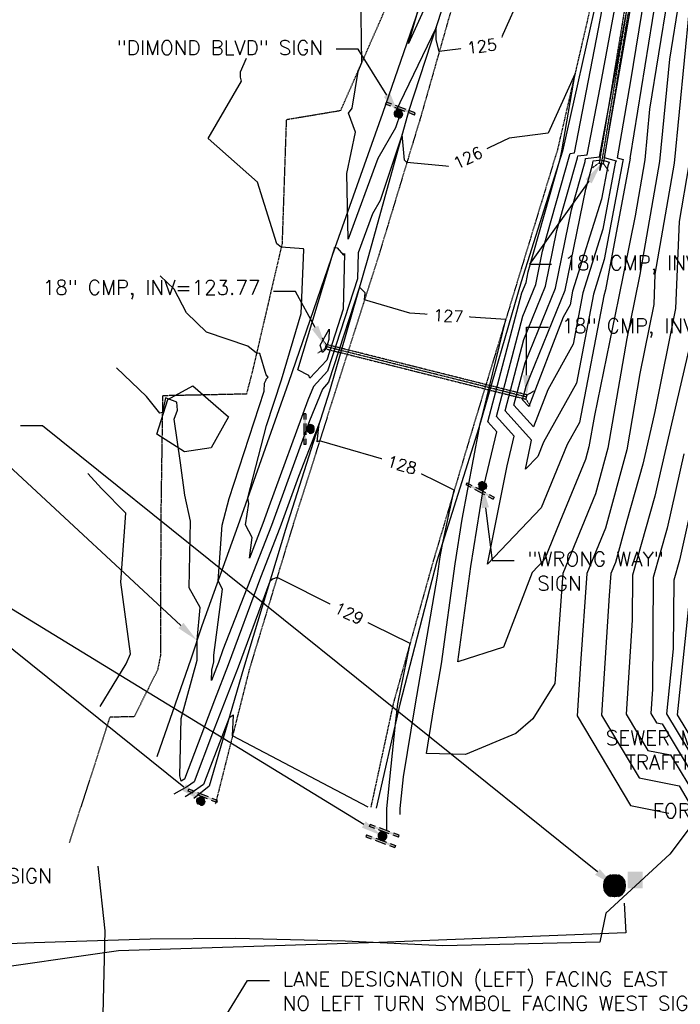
# Model space of a CAD drawing. Header units: feet. Extents: x 351431 to 355879, y 310968 to 329728.
# Tile 18 of 254: x 353115 to 353341, y 313787 to 314124. Entities that reach past the tile are written whole.
import ezdxf

# ---------------------------------------------------------------- set-up
doc = ezdxf.new("R2010")
doc.units = ezdxf.units.FT
doc.header["$MEASUREMENT"] = 0
doc.linetypes.add('D10', pattern=[0.15, 0.1, -0.05])
doc.linetypes.add('D25', pattern=[0.375, 0.25, -0.125])
for name, color, linetype in [('ELIF', 153, 'LINKFENCE'), ('ELTCH-EG2', 253, 'Continuous'), ('ELTCN-EG2', 251, 'Continuous'), ('ELTT', 3, 'Continuous'), ('ELUDC', 153, 'D10'), ('ELUG', 153, 'EGASRT'), ('ELUTU', 153, 'UT'), ('ELYSP', 1, 'D25'), ('ELYSS', 2, 'Continuous'), ('ESFS', 153, 'Continuous'), ('ESMask', 155, 'Continuous'), ('ESUD', 5, 'Continuous'), ('ESUD-CMP', 13, 'D10'), ('ETFS', 6, 'Continuous'), ('ETIF', 4, 'Continuous'), ('ETIS', 2, 'Continuous'), ('ETTC', 252, 'Continuous'), ('ETUD', 4, 'Continuous'), ('ETUS', 2, 'Continuous')]:
    doc.layers.add(name, color=color, linetype=linetype)
doc.styles.add('ANNO-TOPO', font='simplex.shx')
doc.styles.add('L80', font='simplex', dxfattribs={"height": 4})
doc.styles.add('ROMANSM', font='romansm.shx')
doc.linetypes.add('EGASRT', pattern='A,0.15,-0.07,0.15,-0.04,["G",ROMANSM,S=0.08,R=0,X=-0.005,Y=-0.04],-0.12,0.15,-0.07,0.15,-0.04,[")",ROMANSM,S=0.08,R=0,X=-0.09,Y=-0.04],-0.075', length=1.015)
doc.linetypes.add('LINKFENCE', pattern='A,0.25,-0.08,0.25,-0.08,["X",ROMANSM,S=0.08,R=0,X=-0.004,Y=-0.04],-0.12', length=0.78)
doc.linetypes.add('UT', pattern='A,0.25,-0.07,0.07,-0.07,0.07,-0.07,0.25,-0.08,["UT",ROMANSM,S=0.08,R=0,X=-0.04,Y=-0.04],-0.15', length=1.08)

# ---------------------------------------------------------------- blocks, each defined once
blk = doc.blocks.new('ESUDFI')
for p, q in [((-0.0246, 0.0125), (-0.012, 0.0252)), ((-0.0118, -0.0119), (0.0118, 0.0119)), ((0.0005, 0.0379), (0.0133, 0.0508)), ((0.0236, 0.0239), (0.0369, 0.0373)), ((0.0379, 0.001), (0.0506, 0.0139)), ((-0.0506, -0.0139), (-0.0371, -0.0002)), ((-0.0369, -0.0373), (-0.0236, -0.0239)), ((-0.0133, -0.0508), (0.0002, -0.0371)), ((0.0128, -0.0244), (0.0253, -0.0117))]:
    blk.add_line(p, q)
for radius, start, end in [(0.0787, 110, 160), (0.0787, 20, 70), (0.0525, 152.80552, 297.89031), (0.0525, 332.80552, 117.89031), (0.0787, 200, 250), (0.0787, 290, 340)]:
    blk.add_arc((0, 0), radius, start, end)
at = {"layer": 'ESMask', "const_width": 0.0787}
blk.add_lwpolyline([(-0.0394, 0, 1), (0.0394, 0, 1)], format="xyb", close=True, dxfattribs=at)
at = {"layer": 'ESMask', "color": 155}
blk.add_solid([(0.0906, -0.0176), (0.0906, 0.0964), (0.1931, -0.0176), (0.1931, 0.0964)], dxfattribs=at)
blk = doc.blocks.new('ESIPUBSIGN')
at = {"layer": 'ESMask'}
h = blk.add_hatch(color=256, dxfattribs=at)
edge = h.paths.add_edge_path()
edge.add_arc((0, 0), 0.03, 90, 450)
for p, q in [((-0.03, 0.1047), (-0.0447, 0.1047)), ((-0.0447, 0.1047), (-0.0447, 0.066)), ((-0.03, 0.1047), (-0.03, 0.066)), ((-0.0447, 0.0381), (-0.0447, -0.0393)), ((-0.03, 0.0381), (-0.03, -0.0393)), ((-0.0447, -0.0672), (-0.0447, -0.1059)), ((-0.03, -0.0672), (-0.03, -0.1059)), ((-0.03, -0.1059), (-0.0447, -0.1059))]:
    blk.add_line(p, q)
for start, end in [(144.23142, 216.35632), (17.97024, 107.04945), (253.53828, 340.78828)]:
    blk.add_arc((0, 0), 0.03, start, end)
blk.add_solid([(-0.0447, -0.1059), (-0.03, -0.1059), (-0.0447, 0.1047), (-0.03, 0.1047)], dxfattribs=at)

msp = doc.modelspace()

# ---------------------------------------------------------------- linework, layer by layer
at = {"layer": 'ELIF', "flags": 128}
msp.add_lwpolyline([(353282.2, 314229.22), (353268.87, 314176.04), (353255.97, 314140.25), (353239.24, 314091.93), (353223, 314045.89), (353207.13, 313999.68), (353189.7, 313950.5), (353177.38, 313916.25), (353173.58, 313904.78), (353161.97, 313871.37)], dxfattribs=at)
at = {"layer": 'ELTCH-EG2', "flags": 128}
for points, elevation in [([(353259.13, 314140.13), (353248.17, 314115.9), (353252.66, 314131.27)], 124), ([(353328.87, 314131.92), (353324.28, 314103.1), (353319.67, 314076.73), (353321.7, 314076.14), (353321.56, 314075.69), (353315.25, 314041.84), (353311.51, 314029.93), (353305.71, 313999.43), (353294.46, 313979.25), (353292.45, 313974.35), (353288.31, 313970), (353289.82, 313977.61), (353290.37, 313979.91), (353281.32, 313989.96), (353287.75, 314014.41), (353295.18, 314032.65), (353299.06, 314051.78), (353306.08, 314076.66), (353306.16, 314077.36), (353309.38, 314077.69), (353313.82, 314100.79), (353319.67, 314132.36)], 124), ([(353324.38, 314129.07), (353315.27, 314076.86), (353319.29, 314075.7), (353319.01, 314074.82), (353314.79, 314052.2), (353307.97, 314030.45), (353304.62, 314012.85), (353295.88, 313997.17), (353290.99, 313984.44), (353284.29, 313991.87), (353288.11, 314006.43), (353298.55, 314032.01), (353303.98, 314058.84), (353308.67, 314075.46), (353308.79, 314076.52), (353313.64, 314077.01), (353314.35, 314080.67), (353323.89, 314132.2)], 123), ([(353340.86, 314131.24), (353337.57, 314110.55), (353334.16, 314075.44), (353327.47, 314036.67), (353325.66, 314027.62), (353323.01, 314014.73), (353316.49, 313977.16), (353312.22, 313961.48), (353301.08, 313934.19), (353298.37, 313896.53), (353290.84, 313884.4), (353284.96, 313879.31), (353267.75, 313872.18), (353254.33, 313872.54), (353256.88, 313888.11), (353259.5, 313903.27), (353264.18, 313937.47), (353266.63, 313952.79), (353272.38, 313983.69), (353272.49, 313984.16), (353272.42, 313984.24), (353272.99, 313986.41), (353273.72, 313989.45), (353281.51, 314021.26), (353248.61, 314023.39), (353233.13, 314027.99), (353233.36, 314030.43), (353231.36, 314032.31), (353220.83, 313999.77), (353218.68, 313997.45), (353214.32, 313986.58), (353210.49, 313976.09), (353201.22, 313950.62), (353184.64, 313908), (353183.06, 313903.74), (353182.39, 313902), (353180.69, 313897.51), (353180.77, 313901.12), (353181.56, 313903.97), (353181.53, 313906.23), (353184.52, 313928.79), (353182.95, 313931.73), (353184.32, 313950.72), (353186.72, 313959.94), (353198.7, 313996.7), (353198.92, 313999.4), (353199.46, 314000.55), (353199.49, 314000.86), (353200.08, 314001.56), (353199.46, 314002.28), (353197.27, 314009.67), (353196.15, 314009.74), (353193.12, 314012.13), (353178.99, 314016.88), (353172.2, 314023.6), (353167.93, 314031.64), (353163.15, 314036.2)], 127), ([(353336.87, 314131.47), (353330.8, 314093.39), (353329.11, 314076.02), (353325.8, 314056.84), (353320.16, 314028.56), (353311.86, 313988.32), (353310.02, 313977.68), (353308.81, 313973.24), (353300.09, 313951.9), (353294.77, 313938.96), (353290.58, 313934.56), (353280.78, 313909), (353265.07, 313903.92), (353269.55, 313936.63), (353273.64, 313962.24), (353274.11, 313964.64), (353278.45, 313982.74), (353275.38, 313986.15), (353287.01, 314030.37), (353288.46, 314033.92), (353289.21, 314037.65), (353300.15, 314076.4), (353300.73, 314079.09), (353305.26, 314105.66), (353296.05, 314085.18), (353282.65, 314083.45), (353262.26, 314073.75), (353247.65, 314075.14), (353246.82, 314075.94), (353246.06, 314084.73), (353238.48, 314062.04), (353235.88, 314057.51), (353230.97, 314044.18), (353230.74, 314035.21), (353220.5, 314003.55), (353215.64, 313998.32), (353213.76, 313993.64), (353200.38, 313957.04), (353198.33, 313951.39), (353193.68, 313939.45), (353194.62, 313946.55), (353192.32, 313950.87), (353193.47, 313958.23), (353193.12, 313960.16), (353199.56, 313984.95), (353204.65, 314000.56), (353211.48, 314023.29), (353212.32, 314045.1), (353212.19, 314045.54), (353204.59, 314046.05), (353203.09, 314047.24), (353196.5, 314068.36), (353179.51, 314083.34)], 126), ([(353344.34, 314127.7), (353339.21, 314074.86), (353332.63, 314036.76), (353332.19, 314026.42), (353327.49, 314002.71), (353322.97, 313976.65), (353315.63, 313949.71), (353309.29, 313934.17), (353307.07, 313903.31), (353305.93, 313885.36), (353324.21, 313854.65), (353337.41, 313852.02)], 128), ([(353179.51, 314083.34), (353191, 314102.99), (353190.62, 314104.34), (353190.59, 314106.23), (353192.7, 314110.86)], 126), ([(353311.42, 314075.68), (353314.37, 314075.98), (353316.88, 314075.25), (353316.46, 314073.94), (353314.34, 314062.57), (353304.42, 314030.96), (353303.53, 314026.27), (353301.2, 314022.1), (353289.4, 313991.4), (353287.25, 313993.78), (353288.48, 313998.45), (353301.91, 314031.38), (353308.9, 314065.91), (353311.26, 314074.26), (353311.42, 314075.68)], 122), ([(353314.06, 314074.84), (353314.28, 314074.86), (353314.47, 314074.81), (353313.9, 314073.06), (353313.88, 314072.93), (353313.69, 314072.34), (353313.82, 314072.97), (353313.85, 314073.06), (353314.06, 314074.84)], 121), ([(353344.26, 314074.28), (353340.91, 314054.88), (353339.63, 314025), (353332.63, 313989.73), (353329.46, 313976.14), (353328.45, 313971.65), (353322.93, 313952.22), (353319.05, 313937.94), (353317.5, 313934.16), (353316.96, 313926.64), (353314.36, 313885.65), (353327.17, 313864.11), (353340.86, 313861.39), (353345.19, 313854.19)], 129), ([(353220.98, 314017.92), (353220.89, 314014.37), (353219.84, 314011.13), (353218.77, 314009.97), (353217.97, 314012.52), (353220.98, 314017.92)], 124), ([(353245.37, 313851.61), (353245.37, 313853.59), (353246.46, 313864.49), (353250.45, 313888.83), (353258.13, 313933.32), (353258.81, 313938.31), (353259.17, 313940.55), (353260.05, 313945.27), (353261.74, 313953.3), (353263.89, 313962.82), (353246.84, 313971.17), (353217.75, 313979.64), (353216.9, 313979.37), (353217.57, 313985.66), (353210.52, 313967.46), (353204.12, 313949.85), (353197.49, 313932.83), (353186.43, 313902.93), (353181.72, 313890.74), (353171.5, 313863.7), (353171.26, 313863.53), (353170.26, 313862.96), (353169.9, 313864.81), (353170.29, 313884.54), (353175.85, 313904.55), (353175.77, 313911.38), (353176.84, 313922.54), (353173, 313929.29), (353173.51, 313952.1), (353171.6, 313961), (353170.06, 313972.15), (353167.87, 313987.08), (353169.06, 313990.16), (353168.87, 313992.97), (353164.97, 313994.41), (353163.87, 313989.41), (353163.05, 313989.2), (353158.39, 313994.89), (353148.11, 314004.7)], 128), ([(353342.53, 313975.19), (353336.81, 313949.76), (353331.98, 313932.78), (353331.74, 313894.54), (353331.21, 313886.22), (353333.11, 313883.03), (353335.13, 313882.62), (353349.18, 313859.28)], 131), ([(353142.61, 313888.6), (353151.44, 313903.24), (353153.01, 313906.63), (353149.63, 313931.26), (353151.36, 313954.94), (353142.97, 313963.37), (353138.3, 313968.54)], 129), ([(353346.88, 313965.04), (353340.98, 313938.82), (353339.03, 313931.96), (353338.88, 313908.42), (353336.56, 313886.11), (353351.17, 313861.83)], 132), ([(353240.81, 313846.09), (353240.8, 313853.66), (353243.7, 313882.69), (353244.49, 313889.48), (353248.74, 313910.24), (353223.46, 313922.69), (353203.17, 313932.83), (353201.62, 313932.21), (353200.64, 313931.43), (353189.79, 313902.11), (353181.05, 313879.47), (353174.74, 313862.77), (353172.48, 313861.2), (353167.83, 313858.53)], 129), ([(353344.82, 313929.42), (353340.28, 313885.8), (353353.17, 313864.37)], 133)]:
    msp.add_lwpolyline(points, dxfattribs=dict(at, elevation=elevation))
at = {"layer": 'ELTCN-EG2', "flags": 128}
for points, elevation in [([(353288.06, 314135.9), (353278.97, 314115.7), (353258.73, 314113.09), (353257.69, 314117.11), (353257.64, 314121.41), (353243.61, 314092.22), (353245.41, 314091.96), (353243.76, 314087.02), (353237.74, 314076.5), (353227.52, 314048.8), (353227.12, 314071.37), (353230.01, 314085.5), (353227.6, 314092), (353228.93, 314093.76), (353230.95, 314106.26), (353232.16, 314109.43), (353231.82, 314133.29)], 125), ([(353332.87, 314131.7), (353324.17, 314077.14), (353324.07, 314076.59), (353324.12, 314076.58), (353324.11, 314076.57), (353315.7, 314031.47), (353315.06, 314029.42), (353306.8, 313986.01), (353302.56, 313978.4), (353293.61, 313956.66), (353275.28, 313937.37), (353281.97, 313971.12), (353284.41, 313981.33), (353278.35, 313988.06), (353287.38, 314022.39), (353291.82, 314033.29), (353294.13, 314044.71), (353303.49, 314077.86), (353303.53, 314078.2), (353305.11, 314078.36), (353313.29, 314120.91), (353315.44, 314132.53)], 125), ([(353223.75, 314045.81), (353225.96, 314043.3), (353226.3, 314043.9), (353225.82, 314024.79), (353220.17, 314007.34), (353214.4, 314001.12), (353214.1, 314002.05), (353210.27, 314003.97), (353222.41, 314044.16), (353222.82, 314045.54), (353222.83, 314045.91), (353223.75, 314045.81)], 125), ([(353346.52, 314020.84), (353336, 313975.67), (353332.63, 313960.7), (353324.93, 313933.6), (353324.83, 313918.15), (353322.78, 313885.93), (353330.14, 313873.57), (353338, 313872), (353347.18, 313856.73)], 130), ([(353234.38, 313854.06), (353187.92, 313878.56), (353188.29, 313885.65), (353186.76, 313884.75), (353180.38, 313868.2), (353177.97, 313861.84), (353173.71, 313858.87), (353171.66, 313857.68)], 130)]:
    msp.add_lwpolyline(points, dxfattribs=dict(at, elevation=elevation))
at = {"layer": 'ELTT', "flags": 128}
msp.add_lwpolyline([(353180.6, 313977.27), (353171.41, 313975.87), (353161.96, 313981.99), (353165.74, 313993.87), (353174.28, 313998.48), (353186.49, 313987.94)], close=True, dxfattribs=at)
at = {"layer": 'ELUDC', "flags": 128}
for points in [[(353339.69, 314229.23), (353314.27, 314074.77)], [(353288.66, 313994.68), (353219.77, 314011.99)]]:
    msp.add_lwpolyline(points, dxfattribs=at)
at = {"layer": 'ELUG', "flags": 128}
for points in [[(354053.78, 315685.19), (354055.38, 315594.23), (354056.27, 315500.89), (354054.38, 315407.16), (354054.88, 315320.1), (354054.2, 315285.22), (354054.16, 315198.46), (354058.24, 315105.49), (354058.8, 315041.71), (354061.42, 314990.47), (354059.85, 314919.6), (354059.21, 314873.77), (354060.42, 314790.25), (354058.67, 314715.22), (354054.69, 314696.64), (354055.71, 314677.32), (354058.17, 314666.86), (354059.84, 314603.77), (354059.05, 314568.22), (354057.94, 314476.85), (354059.65, 314423.8), (354059.52, 314393.8), (354061.18, 314338.45), (354061.18, 314278.58), (354062.31, 314229.58), (354063.85, 314219.36), (354064.5, 314194.26), (354066.28, 314182.09), (354065.71, 314150.34), (354066.26, 314079.6), (354067.85, 314021.63), (354068.37, 314003.8), (354068.71, 313970.18), (354068.64, 313914.56), (354068.19, 313897.18), (354067.4, 313872.05), (354066.17, 313828.31), (354067.47, 313822.37), (354067.38, 313818.53), (354067.19, 313810.33), (354067.45, 313797.02), (354015.9, 313794.77), (353952.02, 313794.93), (353912.02, 313796.07), (353858.93, 313799.6), (353779.87, 313804.11), (353759.22, 313807.16), (353752.53, 313809.54), (353710.45, 313813.44), (353676.23, 313816.05), (353661.5, 313817.56), (353619.44, 313822.32), (353582.71, 313826.2), (353556.79, 313833.06), (353535.46, 313853.33), (353517.69, 313874.48), (353486.4, 313899.33), (353486.15, 313974.11), (353444.44, 313973.57), (353427.53, 313974.34), (353391.57, 313973.6), (353383.77, 313973.87), (353369.76, 313970.49), (353355.51, 313957.08), (353371.4, 313951.77), (353370.13, 313922.7), (353369.24, 313890.48), (353355.73, 313861.93), (353337.77, 313837.98), (353315.8, 313817.71), (353313.71, 313807.82), (353259.94, 313806.61), (353226.44, 313808.15), (353189.1, 313809.12), (353159.74, 313808.81), (353119.91, 313807.6), (353038.14, 313804.38), (352984.33, 313801.98), (352941.06, 313802.64), (352858.55, 313801.41), (352833.18, 313801.36), (352822.12, 313800.71), (352815.98, 313819.15), (352815.61, 313846.41), (352815.26, 313902.69)], [(353322.08, 313821.17), (353322.63, 313810.98), (353237.99, 313807.73), (353148.81, 313804.85), (353099.33, 313797.78), (353052.07, 313788.03), (352990.67, 313792.55), (352923.67, 313799.49), (352844.71, 313800.17), (352815.66, 313800.88), (352816.58, 313819.06), (352812.6, 313874.88), (352813.06, 313921.46), (352812.78, 313964.98), (352812.72, 314020.96), (352812.97, 314056.43), (352812.79, 314067.63)]]:
    msp.add_lwpolyline(points, dxfattribs=at)
at = {"layer": 'ELUTU', "flags": 128}
msp.add_lwpolyline([(353141.72, 313833.83), (353144.22, 313811.67), (353141.7, 313706.8)], dxfattribs=at)
at = {"layer": 'ELYSP', "flags": 128}
for points in [[(353245.43, 314513.76), (353280.49, 314513.31), (353281.01, 314551.44), (353275.96, 314561.99), (353277.21, 314568.6), (353286.42, 314568.78), (353294.01, 314566.78), (353298.79, 314563.27), (353303.74, 314557.89), (353303.91, 314541.56), (353305.41, 314489.62), (353304.93, 314443.35), (353304.51, 314392.4), (353302.69, 314340.52), (353298.69, 314290.69), (353294.34, 314236.85), (353279.53, 314188.56), (353266.04, 314138.81), (353252.36, 314090.67), (353237.79, 314042.59), (353223.03, 313996.35), (353208.02, 313948.89), (353193.68, 313901.43), (353181.99, 313855.05)], [(353363.57, 314543.33), (353357.24, 314491.62), (353351.14, 314440.93), (353345.98, 314393.17), (353341.03, 314341.85), (353334.85, 314289.46), (353326.32, 314237.87), (353318.12, 314184.18), (353311.53, 314132.81), (353299.22, 314079.5), (353285.42, 314034.12), (353270.39, 313984.7), (353256.67, 313938.55), (353242.96, 313889.62), (353235.27, 313854.04)], [(353241.42, 314414.96), (353276.78, 314413.63), (353276.28, 314390.35), (353273.79, 314342.11), (353271.8, 314293.2), (353268.63, 314241.14), (353260.77, 314190.59), (353247.04, 314143.28), (353224.86, 314092.83), (353206.31, 314089.71), (353204.87, 314047.25), (353194.7, 314003.5), (353192.67, 313995.71), (353163.95, 313995.12), (353163.34, 313953.64), (353163.19, 313905.92), (353162.2, 313901.07), (353154.2, 313885.08), (353145.84, 313884.96), (353139.33, 313864.64), (353131.95, 313841.86)]]:
    msp.add_lwpolyline(points, dxfattribs=at)
at = {"layer": 'ELYSS', "flags": 128}
for points in [[(353292.31, 314565.59), (353297.83, 314562.11), (353300.05, 314555.25), (353300.77, 314542.1), (353301.17, 314489.66), (353296.22, 314444.64), (353300.34, 314392.55), (353302.02, 314382.03), (353300.05, 314370.23), (353298.7, 314340.51), (353294.24, 314291.47), (353287.8, 314237.69), (353276.77, 314189.38), (353263.54, 314139.52), (353248.23, 314092.53), (353234.48, 314043.1), (353221.09, 313996.75), (353206.04, 313949.34), (353191.66, 313901.66), (353179.96, 313861.27), (353174.68, 313857.02)], [(353359.77, 314490.79), (353354.54, 314440.7), (353349.26, 314393.05), (353343.81, 314341.93), (353338.3, 314289.61), (353330.62, 314238.31), (353322.31, 314184.65), (353312.98, 314132.62), (353300.97, 314079.02), (353286.83, 314034.23), (353272.34, 313984.19), (353257.89, 313938.45), (353245.24, 313889.41), (353237.06, 313853.71)]]:
    msp.add_lwpolyline(points, dxfattribs=at)
at = {"layer": 'ESUD-CMP'}
for p, q in [((353313.53, 314074.89), (353311.23, 314073.25)), ((353315.01, 314074.65), (353316.66, 314072.35)), ((353219.95, 314012.72), (353218.5, 314015.15)), ((353217.16, 314009.81), (353219.59, 314011.27)), ((353288.84, 313995.41), (353291.26, 313996.86)), ((353288.47, 313993.96), (353289.92, 313991.53))]:
    msp.add_line(p, q, dxfattribs=at)
at = {"layer": 'ESUD-CMP', "flags": 128}
for points in [[(353315.01, 314074.65), (353340.43, 314229.11), (353338.95, 314229.36), (353313.53, 314074.89)], [(353219.59, 314011.27), (353288.47, 313993.96), (353288.84, 313995.41), (353219.95, 314012.72)]]:
    msp.add_lwpolyline(points, close=True, dxfattribs=at)
at = {"layer": 'ETFS', "linetype": 'ByBlock', "lineweight": -2}
for p, q in [((353230.96, 314114), (353223.46, 314114)), ((353276.89, 313938.68), (353284.39, 313938.68)), ((353193.06, 313794.69), (353200.56, 313794.69))]:
    msp.add_line(p, q, dxfattribs=at)
for points in [[(353240.81, 314098.2), (353230.96, 314114)], [(353274.53, 313956.74), (353276.89, 313938.68)], [(353232.88, 313848.16), (353082.15, 313940.41)], [(353171.22, 313860.94), (353089.53, 313926.51)], [(353178.23, 313770.41), (353193.06, 313794.69)]]:
    msp.add_lwpolyline(points, dxfattribs=at)
at = {"layer": 'ETFS'}
for points in [[(353241.87, 314098.86), (353244.78, 314091.84), (353239.75, 314097.54)], [(353273.29, 313956.58), (353273.56, 313964.18), (353275.77, 313956.91)], [(353172, 313861.92), (353177.06, 313856.25), (353170.43, 313859.97)], [(353233.54, 313849.22), (353239.28, 313844.24), (353232.23, 313847.09)]]:
    msp.add_solid(points, dxfattribs=at)
at = {"layer": 'ETIF', "linetype": 'ByBlock', "lineweight": -2}
msp.add_lwpolyline([(353170.24, 313916.37), (353111.22, 313971.2)], dxfattribs=at)
at = {"layer": 'ETIF'}
msp.add_solid([(353171.09, 313917.29), (353175.73, 313911.26), (353169.39, 313915.45)], dxfattribs=at)
at = {"layer": 'ETUD', "linetype": 'ByBlock', "lineweight": -2}
for p, q in [((353289.64, 314040.24), (353297.14, 314040.24)), ((353209.47, 314030.84), (353201.97, 314030.84)), ((353288.67, 314018.64), (353296.17, 314018.64)), ((353122.82, 313984.81), (353115.32, 313984.81))]:
    msp.add_line(p, q, dxfattribs=at)
for points in [[(353309.92, 314068.67), (353289.64, 314040.24)], [(353216.17, 314018.57), (353209.47, 314030.84)], [(353288.66, 314002.18), (353288.67, 314018.64)], [(353312.91, 313831.88), (353122.82, 313984.81)]]:
    msp.add_lwpolyline(points, dxfattribs=at)
at = {"layer": 'ETUD'}
for points in [[(353308.9, 314069.39), (353314.27, 314074.77), (353310.93, 314067.94)], [(353217.27, 314019.17), (353219.77, 314011.99), (353215.08, 314017.97)], [(353289.91, 314002.18), (353288.66, 313994.68), (353287.41, 314002.18)], [(353313.69, 313832.86), (353318.75, 313827.18), (353312.12, 313830.91)]]:
    msp.add_solid(points, dxfattribs=at)

# ---------------------------------------------------------------- block references
at = {"layer": 'ESFS'}
for p, xscale, yscale, zscale, rotation in [((353244.78, 314091.84), 49.9999999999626, 49.9999999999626, 49.9999999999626, 249.1412241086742), ((353273.56, 313964.18), 49.99999999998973, 49.99999999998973, 49.99999999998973, 61.87561978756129), ((353177.06, 313856.25), 49.99999999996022, 49.99999999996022, 49.99999999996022, 248.5238546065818), ((353239.28, 313844.24), 49.99999999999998, 49.99999999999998, 49.99999999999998, 249.9120190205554), ((353239.28, 313844.24), 49.99999999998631, 49.99999999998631, 49.99999999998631, 69.91201902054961)]:
    msp.add_blockref('ESIPUBSIGN', p, dxfattribs=dict(at, xscale=xscale, yscale=yscale, zscale=zscale, rotation=rotation))
at = {"layer": 'ESFS', "xscale": 50, "yscale": 50, "zscale": 50}
msp.add_blockref('ESIPUBSIGN', (353214.55, 313983.74), dxfattribs=at)
at = {"layer": 'ESUD', "xscale": 50, "yscale": 50, "zscale": 50}
msp.add_blockref('ESUDFI', (353318.75, 313827.18), dxfattribs=at)

# ---------------------------------------------------------------- texts
at = {"layer": 'ETFS', "char_height": 5, "style": 'ANNO-TOPO'}
for s, insert, width, attachment_point in [('"DIMOND BLVD" SIGN', (353218.96, 314116.95), 79.1882, 3), ('"WRONG WAY"\\P SIGN', (353288.89, 313941.68), 64.0279, 1)]:
    msp.add_mtext(s, dxfattribs=dict(at, insert=insert, width=width, attachment_point=attachment_point))
at = {"layer": 'ETFS', "insert": (353205.06, 313797.69), "char_height": 5, "attachment_point": 1, "style": 'ANNO-TOPO'}
msp.add_mtext('LANE DESIGNATION (LEFT) FACING EAST\\PNO LEFT TURN SYMBOL FACING WEST SIGNS', dxfattribs=at)
at = {"layer": 'ETIS', "insert": (353062.6, 313833.04), "char_height": 5, "attachment_point": 1, "style": 'ANNO-TOPO'}
msp.add_mtext('"MAC STORE" SIGN', dxfattribs=at)
at = {"layer": 'ETUD', "char_height": 5, "style": 'ANNO-TOPO'}
for s, insert, attachment_point in [('18" CMP, INV=120.92', (353301.64, 314043.21), 1), ('18" CMP, INV=123.77', (353197.47, 314034.77), 3), ('18" CMP, INV=121.53', (353300.67, 314021.62), 1)]:
    msp.add_mtext(s, dxfattribs=dict(at, insert=insert, attachment_point=attachment_point))
at = {"layer": 'ETUS', "insert": (353418.19, 313880.37), "char_height": 5, "attachment_point": 3, "style": 'ANNO-TOPO'}
msp.add_mtext('SEWER MANHOLE, RIM=126.03\\PTRAFFIC CONTROL REQUIRED\\PASBUILT NOT NEEDED\\PFOR DESIGN AT THIS TIME', dxfattribs=at)

# ---------------------------------------------------------------- next in the draw order: texts
at = {"layer": 'ETTC', "char_height": 4, "attachment_point": 5, "style": 'L80', "bg_fill": 3, "box_fill_scale": 1.5, "bg_fill_color": 256, "bg_fill_true_color": 13158600}
for s, insert, rotation, bg_fill_transparency in [('{125}', (353273.32, 314114.97, 125), 7.3464, 0), ('{126}', (353268.56, 314076.75, 126), 25.447, 4839912), ('{127}', (353261.82, 314022.53, 127), 356.3101, 4837332), ('{128}', (353245.96, 313971.43, 128), 343.7688, 4835784), ('{129}', (353227.82, 313920.54, 129), 333.765, 4843524)]:
    msp.add_mtext(s, dxfattribs=dict(at, insert=insert, rotation=rotation, bg_fill_transparency=bg_fill_transparency))

doc.saveas('drawing.dxf')
